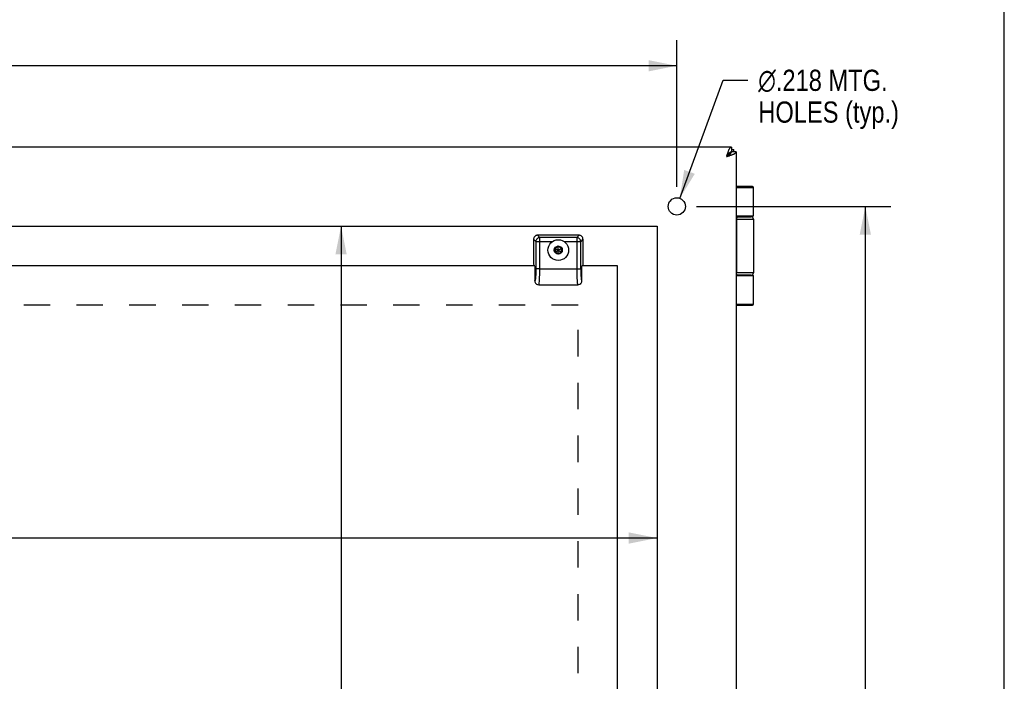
# Model space of a CAD drawing. Header units: inches. Extents: x 0 to 60.7, y 0 to 39.3.
# Tile 16 of 16: x 48.3 to 60.7, y 21.6 to 29.9. Entities that reach past the tile are written whole.
import ezdxf

# ---------------------------------------------------------------- set-up
doc = ezdxf.new("R2010")
doc.units = ezdxf.units.IN
doc.header["$LTSCALE"] = 3.339286
doc.header["$MEASUREMENT"] = 0
doc.linetypes.add('HIDDEN', pattern=[0.2, 0.1, -0.1])
doc.layers.get('0').update_dxf_attribs({"linetype": 'CONTINUOUS'})
for name, color, linetype in [('02___PRT_ALL_AXES', 7, 'CONTINUOUS'), ('DEFAULT_2', 8, 'HIDDEN'), ('DIMENSIONS', 7, 'CONTINUOUS')]:
    doc.layers.add(name, color=color, linetype=linetype)
doc.styles.get("Standard").update_dxf_attribs({"font": 'arial.ttf'})
doc.styles.add('TEXTSTYLE_1', font='gdt', dxfattribs={"width": 0.8})
doc.dimstyles.new('DIMSTYLE_1', dxfattribs={"dimtxt": 0.267857, "dimasz": 0.357143, "dimexe": 0.09, "dimexo": 0.07, "dimgap": 0.0375, "dimtad": 0, "dimtih": 1, "dimtoh": 1, "dimzin": 4, "dimdsep": 46, "dimtxsty": 'Standard', "dimblk": '_FILLED', "dimblk1": '_FILLED', "dimblk2": '_FILLED', "dimcen": 0.09, "dimazin": 1, "dimtfac": 1, "dimtofl": 0, "dimtmove": 0, "dimatfit": 3, "dimldrblk": '_FILLED', "dimfxl": 0, "dimtolj": 1, "dimtzin": 4, "dimarcsym": 0})
doc.dimstyles.new('DIMSTYLE_2', dxfattribs={"dimtxt": 0.267857, "dimasz": 0.357143, "dimexe": 0.09, "dimexo": 0.07, "dimgap": 0.09, "dimtad": 0, "dimtih": 1, "dimtoh": 1, "dimdec": 3, "dimzin": 4, "dimdsep": 46, "dimtxsty": 'Standard', "dimblk": '_FILLED', "dimblk1": '_FILLED', "dimblk2": '_FILLED', "dimcen": 0.09, "dimadec": 3, "dimazin": 1, "dimtfac": 1, "dimtofl": 0, "dimtmove": 0, "dimatfit": 1, "dimldrblk": '_FILLED', "dimfxl": 0, "dimtolj": 1, "dimtzin": 4, "dimarcsym": 0})

# ---------------------------------------------------------------- blocks, each defined once
blk = doc.blocks.new('_FILLED')
at = {"color": 0, "linetype": 'ByBlock'}
blk.add_solid([(0, 0), (-1, 0.2), (-1, -0.2)], dxfattribs=at)
blk = doc.blocks.new('*D1')
at = {"layer": 'DIMENSIONS', "color": 2, "linetype": 'Continuous'}
for p, q in [((38.071, 27.808), (38.071, 29.659)), ((56.571, 27.808), (56.571, 29.659)), ((38.071, 29.337), (46.719, 29.337)), ((56.571, 29.337), (47.923, 29.337))]:
    blk.add_line(p, q, dxfattribs=at)
at = {"layer": 'DIMENSIONS', "color": 2, "linetype": 'Continuous', "xscale": 0.3571428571, "yscale": 0.3571428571, "zscale": 0.3571428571, "rotation": 180}
blk.add_blockref('_FILLED', (38.071, 29.337), dxfattribs=at)
at = {"layer": 'DIMENSIONS', "color": 2, "linetype": 'Continuous', "xscale": 0.3571428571, "yscale": 0.3571428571, "zscale": 0.3571428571}
blk.add_blockref('_FILLED', (56.571, 29.337), dxfattribs=at)
at = {"layer": 'DIMENSIONS', "color": 2, "linetype": 'Continuous', "insert": (47.321, 29.471), "char_height": 0.2679, "width": 0.93601, "attachment_point": 2, "line_spacing_factor": 0.9}
blk.add_mtext('18.50', dxfattribs=at)
blk = doc.blocks.new('*D2')
at = {"layer": 'DIMENSIONS', "color": 2, "linetype": 'Continuous'}
for p, q in [((56.609, 27.66), (57.156, 29.153)), ((57.156, 29.153), (57.468, 29.153))]:
    blk.add_line(p, q, dxfattribs=at)
at = {"layer": 'DIMENSIONS', "color": 2, "linetype": 'Continuous', "xscale": 0.3571428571, "yscale": 0.3571428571, "zscale": 0.3571428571, "rotation": 249.8666024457}
blk.add_blockref('_FILLED', (56.609, 27.66), dxfattribs=at)
at = {"layer": 'DIMENSIONS', "color": 2, "linetype": 'Continuous', "insert": (57.602, 29.287), "char_height": 0.26786, "width": 2.22152, "attachment_point": 1, "line_spacing_factor": 0.9, "style": 'TEXTSTYLE_1'}
blk.add_mtext('{\\fgdt;n}\\fArial;.218 MTG.\\PHOLES (typ.)', dxfattribs=at)
blk = doc.blocks.new('*D3')
at = {"layer": 'DIMENSIONS', "color": 2, "linetype": 'Continuous'}
for p, q in [((56.821, 27.558), (59.277, 27.558)), ((58.956, 27.558), (58.956, 20.576)), ((58.956, 13.058), (58.956, 20.04)), ((56.93, 13.058), (59.277, 13.058))]:
    blk.add_line(p, q, dxfattribs=at)
at = {"layer": 'DIMENSIONS', "color": 2, "linetype": 'Continuous', "xscale": 0.3571428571, "yscale": 0.3571428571, "zscale": 0.3571428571}
for p, rotation in [((58.956, 27.558), 90), ((58.956, 13.058), 270)]:
    blk.add_blockref('_FILLED', p, dxfattribs=dict(at, rotation=rotation))
at = {"layer": 'DIMENSIONS', "color": 2, "linetype": 'Continuous', "insert": (58.956, 20.442), "char_height": 0.2679, "width": 0.93601, "attachment_point": 2, "line_spacing_factor": 0.9}
blk.add_mtext('14.50', dxfattribs=at)
blk = doc.blocks.new('*D13')
at = {"layer": 'DIMENSIONS', "color": 2, "linetype": 'Continuous'}
for p, q in [((38.321, 23.365), (43.826, 23.365)), ((56.321, 23.365), (46.15, 23.365))]:
    blk.add_line(p, q, dxfattribs=at)
at = {"layer": 'DIMENSIONS', "color": 2, "linetype": 'Continuous', "xscale": 0.3571428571, "yscale": 0.3571428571, "zscale": 0.3571428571, "rotation": 180}
blk.add_blockref('_FILLED', (38.321, 23.365), dxfattribs=at)
at = {"layer": 'DIMENSIONS', "color": 2, "linetype": 'Continuous', "xscale": 0.3571428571, "yscale": 0.3571428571, "zscale": 0.3571428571}
blk.add_blockref('_FILLED', (56.321, 23.365), dxfattribs=at)
at = {"layer": 'DIMENSIONS', "color": 2, "linetype": 'Continuous', "insert": (44.988, 23.499), "char_height": 0.2679, "width": 2.05623, "attachment_point": 2, "line_spacing_factor": 0.9}
blk.add_mtext('18.00 BACK\\POPENING', dxfattribs=at)
blk = doc.blocks.new('*D14')
at = {"layer": 'DIMENSIONS', "color": 2, "linetype": 'Continuous'}
for p, q in [((52.324, 27.308), (52.324, 20.576)), ((52.324, 13.308), (52.324, 19.237))]:
    blk.add_line(p, q, dxfattribs=at)
at = {"layer": 'DIMENSIONS', "color": 2, "linetype": 'Continuous', "xscale": 0.3571428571, "yscale": 0.3571428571, "zscale": 0.3571428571}
for p, rotation in [((52.324, 27.308), 90), ((52.324, 13.308), 270)]:
    blk.add_blockref('_FILLED', p, dxfattribs=dict(at, rotation=rotation))
at = {"layer": 'DIMENSIONS', "color": 2, "linetype": 'Continuous', "insert": (52.324, 20.442), "char_height": 0.2679, "width": 1.72265, "attachment_point": 2, "line_spacing_factor": 0.9}
blk.add_mtext('14.00\\PBACK\\POPENING', dxfattribs=at)

msp = doc.modelspace()

# ---------------------------------------------------------------- linework, layer by layer
at = {"color": 7, "linetype": 'Continuous'}
for p, q in [((60.7143, 0), (60.7143, 39.2857)), ((57.2611, 28.3081), (57.2611, 28.2481)), ((57.2917, 28.2481), (57.2917, 28.2781)), ((57.2397, 28.2267), (57.2011, 28.1881)), ((57.2278, 28.2267), (57.2397, 28.2267)), ((57.2397, 28.2267), (57.2397, 28.2148)), ((57.3211, 28.2481), (57.2611, 28.2481)), ((57.5285, 27.8081), (57.3211, 27.8081)), ((57.5415, 27.7951), (57.3211, 27.7951)), ((57.5415, 27.4331), (57.3211, 27.4331)), ((57.3211, 27.4281), (57.5115, 27.4281)), ((57.3375, 27.4281), (57.3371, 27.4281)), ((57.3211, 27.3981), (57.5415, 27.3981)), ((57.3262, 26.7181), (57.3262, 27.3981)), ((57.3266, 27.3981), (57.3266, 26.7181)), ((55.3344, 27.1931), (54.809, 27.1931)), ((54.809, 27.1931), (54.8378, 27.1643)), ((55.3056, 27.1643), (54.8378, 27.1643)), ((54.8378, 26.7681), (54.8378, 27.1643)), ((55.3056, 27.1643), (55.3344, 27.1931)), ((55.3056, 27.1643), (55.3056, 26.7681)), ((54.7592, 27.1433), (54.7592, 26.8603)), ((54.788, 27.1145), (54.7592, 27.1433)), ((54.788, 27.1145), (54.9989, 27.1145)), ((54.788, 27.1145), (54.788, 26.7641)), ((55.0717, 27.054), (55.0298, 27.0298)), ((55.0298, 26.9814), (55.1136, 27.0298)), ((55.0298, 27.0298), (55.0298, 26.9814)), ((55.0298, 27.0298), (55.1136, 26.9814)), ((55.0717, 27.0513), (55.0322, 27.0285)), ((55.0717, 26.9572), (55.0717, 27.054)), ((55.1136, 27.0298), (55.0717, 27.054)), ((55.1113, 27.0285), (55.0717, 27.0513)), ((55.1136, 26.9814), (55.1136, 27.0298)), ((55.1445, 27.1145), (55.3554, 27.1145)), ((55.3842, 27.1433), (55.3554, 27.1145)), ((55.3554, 26.7681), (55.3554, 27.1145)), ((55.3842, 27.1433), (55.3842, 26.8603)), ((55.0298, 26.9814), (55.0717, 26.9572)), ((55.0322, 27.0285), (55.0322, 26.9828)), ((55.0322, 26.9828), (55.0717, 26.96)), ((55.0717, 26.96), (55.1113, 26.9828)), ((55.0717, 26.9572), (55.1136, 26.9814)), ((55.1113, 26.9828), (55.1113, 27.0285)), ((54.7629, 26.8144), (54.7692, 26.8081)), ((54.7732, 26.8041), (54.7732, 26.6194)), ((55.3702, 26.6194), (55.3702, 26.8041)), ((55.3742, 26.8081), (55.3805, 26.8144)), ((54.784, 26.6597), (54.7837, 26.6566)), ((54.7842, 26.662), (54.784, 26.6597)), ((54.7844, 26.6642), (54.7842, 26.662)), ((54.7846, 26.6677), (54.7844, 26.6642)), ((54.7849, 26.6713), (54.7846, 26.6677)), ((54.7852, 26.675), (54.7849, 26.6713)), ((54.7854, 26.6776), (54.7852, 26.675)), ((54.7856, 26.681), (54.7854, 26.6776)), ((54.7858, 26.6844), (54.7856, 26.681)), ((54.786, 26.6877), (54.7858, 26.6844)), ((54.7862, 26.6914), (54.786, 26.6877)), ((54.7864, 26.696), (54.7862, 26.6914)), ((54.7864, 26.696), (54.7864, 26.696)), ((54.787, 26.7096), (54.7869, 26.7063)), ((54.7871, 26.7142), (54.787, 26.7096)), ((54.7873, 26.7185), (54.7871, 26.7142)), ((54.7874, 26.7237), (54.7873, 26.7185)), ((54.7875, 26.7276), (54.7874, 26.7237)), ((54.7876, 26.7319), (54.7875, 26.7276)), ((54.7877, 26.7365), (54.7876, 26.7319)), ((54.7878, 26.7401), (54.7877, 26.7365)), ((54.7879, 26.7454), (54.7878, 26.7401)), ((54.788, 26.7552), (54.7879, 26.7504)), ((54.7879, 26.7504), (54.7879, 26.7454)), ((54.804, 26.7681), (54.788, 26.7681)), ((54.788, 26.7641), (54.788, 26.7598)), ((54.788, 26.7598), (54.788, 26.7552)), ((54.8378, 26.7681), (54.804, 26.7681)), ((54.8378, 26.7681), (55.3554, 26.7681)), ((57.5415, 26.7181), (57.3211, 26.7181)), ((57.5115, 26.6881), (57.3211, 26.6881)), ((57.3211, 26.6831), (57.5415, 26.6831)), ((57.3375, 26.6881), (57.3371, 26.6881)), ((54.8247, 26.5681), (55.3187, 26.5681)), ((54.8247, 26.5681), (54.8247, 26.5681)), ((55.3186, 26.5681), (55.3187, 26.5681)), ((57.3211, 26.3211), (57.5415, 26.3211)), ((57.3211, 26.3081), (57.5285, 26.3081))]:
    msp.add_line(p, q, dxfattribs=at)
at = {"color": 3, "linetype": 'Continuous'}
for p, q in [((57.2611, 28.3081), (37.3811, 28.3081)), ((57.2611, 28.2781), (57.2917, 28.2781)), ((57.3211, 28.2481), (57.3211, 12.3681)), ((54.7732, 26.8081), (47.9327, 26.8081)), ((55.8217, 26.8081), (55.3702, 26.8081)), ((55.8217, 20.6066), (55.8217, 26.8081))]:
    msp.add_line(p, q, dxfattribs=at)
for points in [[(57.2011, 28.1881), (57.2034, 28.1954), (57.2057, 28.2026), (57.208, 28.2098), (57.2103, 28.2168), (57.2126, 28.2238), (57.215, 28.2307), (57.2173, 28.2374), (57.2196, 28.2439), (57.2219, 28.2502), (57.2242, 28.2563), (57.2265, 28.2621), (57.2288, 28.2677), (57.2311, 28.273), (57.2334, 28.2779), (57.2357, 28.2826), (57.238, 28.2869), (57.2403, 28.2908), (57.2426, 28.2944), (57.245, 28.2976), (57.2473, 28.3003), (57.2496, 28.3027), (57.2519, 28.3046), (57.2542, 28.3062), (57.2565, 28.3072), (57.2588, 28.3079), (57.2611, 28.3081)], [(57.2011, 28.1881), (57.2084, 28.1904), (57.2156, 28.1927), (57.2227, 28.195), (57.2298, 28.1974), (57.2368, 28.1997), (57.2437, 28.202), (57.2504, 28.2043), (57.2569, 28.2066), (57.2632, 28.2089), (57.2693, 28.2112), (57.2751, 28.2135), (57.2807, 28.2158), (57.286, 28.2181), (57.2909, 28.2204), (57.2956, 28.2227), (57.2999, 28.225), (57.3038, 28.2274), (57.3074, 28.2297), (57.3105, 28.232), (57.3133, 28.2343), (57.3157, 28.2366), (57.3176, 28.2389), (57.3191, 28.2412), (57.3202, 28.2435), (57.3209, 28.2458), (57.3211, 28.2481)]]:
    msp.add_lwpolyline(points, dxfattribs=at)
at = {"color": 7, "linetype": 'Continuous'}
for points in [[(57.2011, 28.1881), (57.2058, 28.1911), (57.2105, 28.1941), (57.2151, 28.1971), (57.2197, 28.2001), (57.2241, 28.2031), (57.2284, 28.2061), (57.2325, 28.2091), (57.2364, 28.2121), (57.2401, 28.2151), (57.2435, 28.2181), (57.2467, 28.2211), (57.2497, 28.2241), (57.2523, 28.2271), (57.2546, 28.2301), (57.2565, 28.2331), (57.2582, 28.2361), (57.2595, 28.2391), (57.2604, 28.2421), (57.2609, 28.2451), (57.2611, 28.2481)], [(57.2011, 28.1881), (57.2041, 28.1928), (57.2071, 28.1975), (57.2101, 28.2021), (57.2131, 28.2067), (57.2161, 28.2111), (57.2191, 28.2154), (57.2221, 28.2195), (57.2251, 28.2234), (57.2281, 28.2271), (57.2311, 28.2305), (57.2341, 28.2338), (57.2371, 28.2367), (57.2401, 28.2393), (57.2431, 28.2416), (57.2461, 28.2435), (57.2491, 28.2452), (57.2521, 28.2465), (57.2551, 28.2474), (57.2581, 28.2479), (57.2611, 28.2481)], [(57.2611, 28.2481), (57.2593, 28.248), (57.2575, 28.2475), (57.2558, 28.2467), (57.254, 28.2456), (57.2522, 28.2442), (57.2504, 28.2425), (57.2486, 28.2405), (57.2468, 28.2383), (57.245, 28.2357), (57.2432, 28.2329), (57.2415, 28.2299), (57.2397, 28.2267)], [(57.2611, 28.2481), (57.261, 28.2463), (57.2605, 28.2446), (57.2597, 28.2428), (57.2586, 28.241), (57.2572, 28.2392), (57.2555, 28.2374), (57.2535, 28.2356), (57.2512, 28.2338), (57.2487, 28.232), (57.2459, 28.2303), (57.2429, 28.2285), (57.2397, 28.2267)], [(57.3371, 27.4281), (57.3367, 27.4281), (57.3363, 27.428), (57.3359, 27.4279), (57.3355, 27.4278), (57.3351, 27.4276), (57.3347, 27.4274), (57.3343, 27.4271), (57.3339, 27.4268), (57.3335, 27.4264), (57.3331, 27.426), (57.3327, 27.4256), (57.3324, 27.4252), (57.332, 27.4246), (57.3316, 27.4241), (57.3313, 27.4235), (57.331, 27.4229), (57.3306, 27.4223), (57.3303, 27.4216), (57.33, 27.4209), (57.3297, 27.4201), (57.3294, 27.4193), (57.3291, 27.4185), (57.3288, 27.4177), (57.3286, 27.4168), (57.3283, 27.4159), (57.3281, 27.415), (57.3279, 27.4141), (57.3276, 27.4131), (57.3274, 27.4121), (57.3273, 27.4111), (57.3271, 27.4101), (57.3269, 27.4091), (57.3268, 27.408), (57.3267, 27.407), (57.3265, 27.4059), (57.3265, 27.4048), (57.3264, 27.4037), (57.3263, 27.4026), (57.3262, 27.4015), (57.3262, 27.4004), (57.3262, 27.3992), (57.3262, 27.3981)], [(57.3371, 27.4281), (57.3367, 27.428), (57.3363, 27.4279), (57.3359, 27.4278), (57.3355, 27.4276), (57.3351, 27.4274), (57.3347, 27.4271), (57.3343, 27.4268), (57.3339, 27.4264), (57.3335, 27.426), (57.3331, 27.4256), (57.3328, 27.4252), (57.3324, 27.4246), (57.332, 27.4241), (57.3317, 27.4235), (57.3313, 27.4229), (57.331, 27.4223), (57.3307, 27.4216), (57.3304, 27.4209), (57.3301, 27.4201), (57.3298, 27.4193), (57.3295, 27.4185), (57.3292, 27.4177), (57.329, 27.4168), (57.3287, 27.4159), (57.3285, 27.415), (57.3282, 27.4141), (57.328, 27.4131), (57.3278, 27.4121), (57.3276, 27.4111), (57.3275, 27.4101), (57.3273, 27.4091), (57.3272, 27.408), (57.3271, 27.407), (57.3269, 27.4059), (57.3268, 27.4048), (57.3268, 27.4037), (57.3267, 27.4026), (57.3266, 27.4015), (57.3266, 27.4004), (57.3266, 27.3992), (57.3266, 27.3981)], [(57.4716, 27.4331), (57.471, 27.4331), (57.4704, 27.4331), (57.4699, 27.4331), (57.4693, 27.4331), (57.4687, 27.433), (57.4682, 27.433), (57.4677, 27.4329), (57.4672, 27.4329), (57.4668, 27.4328), (57.4663, 27.4328), (57.4659, 27.4327), (57.4655, 27.4326), (57.4651, 27.4325), (57.4648, 27.4325), (57.4644, 27.4324), (57.4641, 27.4323), (57.4637, 27.4322), (57.4634, 27.4321), (57.4631, 27.432), (57.4629, 27.4319), (57.4626, 27.4318), (57.4623, 27.4317), (57.4621, 27.4316), (57.462, 27.4316)], [(54.7738, 27.1785), (54.7695, 27.1736), (54.7659, 27.1683), (54.763, 27.1624), (54.7609, 27.1562), (54.7596, 27.1499), (54.7592, 27.1433)], [(54.809, 27.1931), (54.8024, 27.1927), (54.7961, 27.1914), (54.7899, 27.1893), (54.7841, 27.1865), (54.7787, 27.1829), (54.7738, 27.1785)], [(54.8378, 27.1643), (54.8314, 27.1638), (54.825, 27.1625), (54.8189, 27.1604), (54.813, 27.1575), (54.8076, 27.1539), (54.8027, 27.1496)], [(55.3407, 27.1496), (55.3358, 27.1539), (55.3304, 27.1575), (55.3246, 27.1604), (55.3184, 27.1625), (55.3121, 27.1638), (55.3056, 27.1643)], [(55.3696, 27.1785), (55.3647, 27.1829), (55.3593, 27.1865), (55.3535, 27.1893), (55.3473, 27.1914), (55.341, 27.1927), (55.3344, 27.1931)], [(55.3842, 27.1433), (55.3838, 27.1499), (55.3825, 27.1562), (55.3804, 27.1624), (55.3775, 27.1683), (55.3739, 27.1736), (55.3696, 27.1785)], [(54.8027, 27.1496), (54.7984, 27.1447), (54.7948, 27.1393), (54.7919, 27.1335), (54.7898, 27.1273), (54.7885, 27.121), (54.788, 27.1145)], [(55.3554, 27.1145), (55.3549, 27.121), (55.3536, 27.1273), (55.3515, 27.1335), (55.3486, 27.1393), (55.345, 27.1447), (55.3407, 27.1496)], [(55.3831, 26.8292), (55.3828, 26.8252), (55.3824, 26.8218), (55.382, 26.819), (55.3815, 26.8168), (55.381, 26.8153), (55.3805, 26.8144)], [(55.3842, 26.8603), (55.3842, 26.8546), (55.3841, 26.849), (55.3839, 26.8436), (55.3837, 26.8384), (55.3835, 26.8337), (55.3831, 26.8292)], [(54.7837, 26.6566), (54.7834, 26.6537), (54.7832, 26.6518), (54.783, 26.65), (54.7828, 26.6482), (54.7826, 26.6465), (54.7824, 26.6447), (54.7821, 26.643), (54.7819, 26.6414), (54.7817, 26.6397), (54.7814, 26.6381), (54.7812, 26.6365), (54.7809, 26.635), (54.7807, 26.6335), (54.7804, 26.6321), (54.7802, 26.6307), (54.7799, 26.6294), (54.7796, 26.6281), (54.7793, 26.6269), (54.779, 26.6256), (54.7787, 26.6246), (54.7786, 26.6241)], [(54.7869, 26.7063), (54.7865, 26.6978), (54.7864, 26.696)], [(54.834, 26.6267), (54.8351, 26.6462), (54.8361, 26.6676), (54.8368, 26.6904), (54.8373, 26.7147), (54.8377, 26.7408), (54.8378, 26.7681)], [(55.3056, 26.7681), (55.3057, 26.742), (55.306, 26.7163), (55.3066, 26.6915), (55.3073, 26.668), (55.3083, 26.6463), (55.3094, 26.6267)], [(55.3554, 26.7681), (55.3557, 26.7355), (55.3566, 26.7058), (55.358, 26.6787), (55.3598, 26.6555), (55.3621, 26.6374), (55.3646, 26.6248), (55.3673, 26.619), (55.3702, 26.6194)], [(57.3371, 26.6881), (57.3367, 26.6881), (57.3363, 26.6882), (57.3359, 26.6883), (57.3355, 26.6885), (57.3351, 26.6886), (57.3347, 26.6889), (57.3343, 26.6891), (57.3339, 26.6895), (57.3335, 26.6898), (57.3331, 26.6902), (57.3327, 26.6906), (57.3324, 26.6911), (57.332, 26.6916), (57.3316, 26.6921), (57.3313, 26.6927), (57.331, 26.6933), (57.3306, 26.694), (57.3303, 26.6947), (57.33, 26.6954), (57.3297, 26.6961), (57.3294, 26.6969), (57.3291, 26.6977), (57.3288, 26.6986), (57.3286, 26.6994), (57.3283, 26.7003), (57.3281, 26.7012), (57.3279, 26.7022), (57.3276, 26.7031), (57.3274, 26.7041), (57.3273, 26.7051), (57.3271, 26.7061), (57.3269, 26.7072), (57.3268, 26.7082), (57.3267, 26.7093), (57.3265, 26.7104), (57.3265, 26.7114), (57.3264, 26.7125), (57.3263, 26.7137), (57.3262, 26.7148), (57.3262, 26.7159), (57.3262, 26.717), (57.3262, 26.7181)], [(57.3371, 26.6881), (57.3367, 26.6882), (57.3363, 26.6883), (57.3359, 26.6885), (57.3355, 26.6886), (57.3351, 26.6889), (57.3347, 26.6891), (57.3343, 26.6895), (57.3339, 26.6898), (57.3335, 26.6902), (57.3331, 26.6906), (57.3328, 26.6911), (57.3324, 26.6916), (57.332, 26.6921), (57.3317, 26.6927), (57.3313, 26.6933), (57.331, 26.694), (57.3307, 26.6947), (57.3304, 26.6954), (57.3301, 26.6961), (57.3298, 26.6969), (57.3295, 26.6977), (57.3292, 26.6986), (57.329, 26.6994), (57.3287, 26.7003), (57.3285, 26.7012), (57.3282, 26.7022), (57.328, 26.7031), (57.3278, 26.7041), (57.3276, 26.7051), (57.3275, 26.7061), (57.3273, 26.7072), (57.3272, 26.7082), (57.3271, 26.7093), (57.3269, 26.7104), (57.3268, 26.7114), (57.3268, 26.7125), (57.3267, 26.7137), (57.3266, 26.7148), (57.3266, 26.7159), (57.3266, 26.717), (57.3266, 26.7181)], [(57.462, 26.6847), (57.4621, 26.6846), (57.4623, 26.6845), (57.4626, 26.6844), (57.4629, 26.6843), (57.4631, 26.6842), (57.4634, 26.6841), (57.4637, 26.684), (57.4641, 26.6839), (57.4644, 26.6839), (57.4648, 26.6838), (57.4651, 26.6837), (57.4655, 26.6836), (57.4659, 26.6836), (57.4663, 26.6835), (57.4668, 26.6834), (57.4672, 26.6834), (57.4677, 26.6833), (57.4682, 26.6833), (57.4687, 26.6832), (57.4693, 26.6832), (57.4699, 26.6832), (57.4704, 26.6831), (57.471, 26.6831), (57.4716, 26.6831)], [(54.7732, 26.6194), (54.7739, 26.6115), (54.7757, 26.6039), (54.7787, 26.5965), (54.7829, 26.5896), (54.7851, 26.5868)], [(54.7743, 26.6183), (54.7743, 26.6183), (54.7743, 26.6183), (54.7743, 26.6183), (54.7742, 26.6183), (54.7741, 26.6184), (54.7739, 26.6186), (54.7736, 26.6189), (54.7732, 26.6194)], [(54.7758, 26.6185), (54.7758, 26.6184), (54.7757, 26.6184), (54.7756, 26.6184), (54.7756, 26.6183), (54.7755, 26.6183), (54.7754, 26.6182), (54.7754, 26.6182), (54.7753, 26.6182), (54.7752, 26.6182), (54.7751, 26.6181), (54.7751, 26.6181), (54.775, 26.6181), (54.7749, 26.6181), (54.7748, 26.6181), (54.7748, 26.6181), (54.7747, 26.6181), (54.7746, 26.6182), (54.7745, 26.6182), (54.7744, 26.6182), (54.7744, 26.6182), (54.7743, 26.6183), (54.7743, 26.6183), (54.7743, 26.6183)], [(54.7786, 26.6241), (54.7783, 26.6233), (54.7782, 26.6229), (54.778, 26.6225), (54.7779, 26.6221), (54.7778, 26.6218), (54.7776, 26.6214), (54.7775, 26.6211), (54.7774, 26.6208), (54.7772, 26.6205), (54.7771, 26.6202), (54.777, 26.62), (54.7768, 26.6197), (54.7767, 26.6195), (54.7765, 26.6193), (54.7764, 26.6191), (54.7763, 26.6189), (54.7761, 26.6188), (54.776, 26.6186), (54.7759, 26.6186), (54.7758, 26.6185)], [(54.7851, 26.5868), (54.7877, 26.5839), (54.7979, 26.5757), (54.8107, 26.5701), (54.8247, 26.5681)], [(54.8247, 26.5681), (54.8255, 26.5685), (54.8273, 26.5721), (54.8291, 26.5799), (54.8309, 26.5919), (54.8325, 26.6075), (54.834, 26.6267)], [(55.3094, 26.6267), (55.3109, 26.6081), (55.3124, 26.5926), (55.3142, 26.5805), (55.316, 26.5724), (55.3178, 26.5686), (55.3186, 26.5681)], [(55.3186, 26.5681), (55.3328, 26.5702), (55.3456, 26.5758), (55.3559, 26.5841), (55.3586, 26.5872)], [(55.3586, 26.5872), (55.3604, 26.5895), (55.3646, 26.5964), (55.3677, 26.6038), (55.3695, 26.6115), (55.3702, 26.6194)]]:
    msp.add_lwpolyline(points, dxfattribs=at)
for radius in [0.131, 0.0514]:
    msp.add_circle((55.0717, 27.0056), radius, dxfattribs=at)
for centre, radius, start, end in [((57.5285, 27.7951), 0.013, 0, 90), ((57.5115, 27.3981), 0.03, 0, 90), ((57.5115, 26.7181), 0.03, 270, 360), ((57.5285, 26.3211), 0.013, 270, 360)]:
    msp.add_arc(centre, radius, start, end, dxfattribs=at)
msp.add_ellipse((54.7632, 26.8603), major_axis=(0, 0.046), ratio=0.0874887, start_param=-4.712389, end_param=-3.2288591, dxfattribs=at)
at = {"layer": '02___PRT_ALL_AXES', "color": 7, "linetype": 'Continuous'}
for p, q in [((57.5415, 27.4331), (57.5415, 27.7951)), ((57.462, 27.4331), (57.462, 27.4281)), ((57.5415, 27.3981), (57.5415, 26.7181)), ((57.462, 26.6881), (57.462, 26.6831)), ((57.5415, 26.3211), (57.5415, 26.6831))]:
    msp.add_line(p, q, dxfattribs=at)
at = {"layer": '02___PRT_ALL_AXES', "color": 3, "linetype": 'Continuous'}
for p, q in [((38.3211, 27.3081), (56.3211, 27.3081)), ((56.3211, 27.3081), (56.3211, 13.3081))]:
    msp.add_line(p, q, dxfattribs=at)
msp.add_circle((56.5711, 27.5581), 0.109, dxfattribs=at)
at = {"layer": 'DEFAULT_2', "color": 8, "linetype": 'HIDDEN'}
for p, q in [((55.3217, 26.3081), (39.9467, 26.3081)), ((55.3217, 14.3081), (55.3217, 26.3081))]:
    msp.add_line(p, q, dxfattribs=at)

# ---------------------------------------------------------------- dimensions: what is measured, and where the dimension line sits
at = {"layer": 'DIMENSIONS', "color": 2, "linetype": 'Continuous'}
dim = msp.add_linear_dim(base=(56.5711, 29.3371), p1=(38.0711, 27.7381), p2=(56.5711, 27.7381), dimstyle='DIMSTYLE_1', dxfattribs=at)
dim.commit()
dim.dimension.update_dxf_attribs({"geometry": '*D1', "text_midpoint": (47.3325, 29.3356), "dimtype": 160})
dim = msp.add_diameter_dim_2p(p1=(56.6086, 27.6605), p2=(56.5336, 27.4558), text='%%c<> MTG.\\PHOLES (typ.)', dimstyle='DIMSTYLE_2', override={"dimpost": '<>'}, dxfattribs=at)
dim.commit()
dim.dimension.update_dxf_attribs({"geometry": '*D2', "text_midpoint": (58.7129, 28.9518), "dimtype": 163})
dim = msp.add_linear_dim(base=(58.9556, 13.0581), p1=(56.7511, 27.5581), p2=(56.8601, 13.0581), angle=270, dimstyle='DIMSTYLE_1', dxfattribs=at)
dim.commit()
dim.dimension.update_dxf_attribs({"geometry": '*D3', "text_midpoint": (58.967, 20.3066), "dimtype": 160})
dim = msp.add_linear_dim(base=(56.3211, 23.3655), p1=(38.3211, 27.3081), p2=(56.3211, 27.3081), text='<> BACK\\POPENING', dimstyle='DIMSTYLE_1', dxfattribs=at)
dim.commit()
dim.dimension.update_dxf_attribs({"geometry": '*D13', "text_midpoint": (44.988, 23.1646), "dimtype": 160})
dim = msp.add_linear_dim(base=(52.3241, 13.3081), p1=(56.3211, 27.3081), p2=(56.3211, 13.3081), angle=270, text='<>\\PBACK\\POPENING', dimstyle='DIMSTYLE_1', dxfattribs=at)
dim.commit()
dim.dimension.update_dxf_attribs({"geometry": '*D14', "text_midpoint": (52.3241, 19.9063), "dimtype": 160})

doc.saveas('drawing.dxf')
